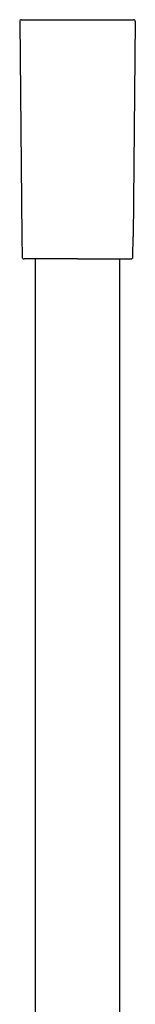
# Model space of a CAD drawing. Header units: millimetres. Extents: x 8 to 891, y 12 to 2057.
# Tile 14 of 15: x 520 to 550, y 1802 to 2057. Entities that reach past the tile are written whole.
import ezdxf

# ---------------------------------------------------------------- set-up
doc = ezdxf.new("R2010")
doc.units = ezdxf.units.MM

msp = doc.modelspace()

# ---------------------------------------------------------------- linework, layer by layer
at = {"color": 7, "linetype": 'Continuous', "lineweight": 30}
for p, q in [((520.11, 2056.2), (520.69, 2000.42)), ((550.09, 2056.2), (549.51, 2000.42)), ((520.69, 2000.42), (520.74, 1995.22)), ((549.46, 1995.22), (549.51, 2000.42)), ((524.1, 1994.72), (524.1, 1627.37)), ((546.1, 1627.37), (546.1, 1994.72))]:
    msp.add_line(p, q, dxfattribs=at)
for centre, start, end in [((520.61, 2056.21), 90, 180.6), ((549.59, 2056.21), 359.4, 90), ((521.24, 1995.22), 180.6, 270), ((548.96, 1995.22), 270, 359.4)]:
    msp.add_arc(centre, 0.5, start, end, dxfattribs=at)
for points, knots in [([(520.61, 2056.71), (520.61, 2056.71), (520.61, 2056.71), (520.62, 2056.71), (520.63, 2056.71), (520.66, 2056.71), (520.69, 2056.71), (520.72, 2056.71), (520.76, 2056.71), (520.81, 2056.71), (520.85, 2056.71), (520.9, 2056.71), (520.95, 2056.71), (521, 2056.71), (521.06, 2056.71), (521.12, 2056.71), (521.2, 2056.71), (521.3, 2056.71), (521.42, 2056.71), (521.56, 2056.71), (521.71, 2056.71), (521.86, 2056.71), (522.03, 2056.71), (522.21, 2056.71), (522.38, 2056.71), (522.55, 2056.71), (522.73, 2056.71), (522.91, 2056.71), (523.1, 2056.71), (523.3, 2056.71), (523.53, 2056.71), (523.81, 2056.71), (524.12, 2056.71), (524.46, 2056.71), (524.81, 2056.71), (525.18, 2056.71), (525.57, 2056.71), (525.98, 2056.71), (526.41, 2056.71), (526.85, 2056.71), (527.31, 2056.71), (527.79, 2056.71), (528.32, 2056.71), (528.89, 2056.71), (529.53, 2056.71), (530.18, 2056.71), (530.85, 2056.71), (531.53, 2056.71), (532.23, 2056.71), (532.94, 2056.71), (533.66, 2056.71), (534.38, 2056.71), (535.06, 2056.71), (535.7, 2056.71), (536.3, 2056.71), (536.9, 2056.71), (537.5, 2056.71), (538.09, 2056.71), (538.67, 2056.71), (539.24, 2056.71), (539.8, 2056.71), (540.35, 2056.71), (540.89, 2056.71), (541.41, 2056.71), (541.92, 2056.71), (542.41, 2056.71), (542.89, 2056.71), (543.35, 2056.71), (543.79, 2056.71), (544.22, 2056.71), (544.59, 2056.71), (544.92, 2056.71), (545.2, 2056.71), (545.48, 2056.71), (545.74, 2056.71), (545.99, 2056.71), (546.24, 2056.71), (546.47, 2056.71), (546.7, 2056.71), (546.92, 2056.71), (547.14, 2056.71), (547.35, 2056.71), (547.55, 2056.71), (547.75, 2056.71), (547.93, 2056.71), (548.1, 2056.71), (548.25, 2056.71), (548.37, 2056.71), (548.47, 2056.71), (548.58, 2056.71), (548.67, 2056.71), (548.77, 2056.71), (548.85, 2056.71), (548.94, 2056.71), (549.02, 2056.71), (549.11, 2056.71), (549.2, 2056.71), (549.27, 2056.71), (549.34, 2056.71), (549.4, 2056.71), (549.45, 2056.71), (549.51, 2056.71), (549.55, 2056.71), (549.59, 2056.71), (549.59, 2056.71), (549.59, 2056.71)], [0, 0, 0, 0, 0.006785, 0.013564, 0.02034, 0.027117, 0.033896, 0.040682, 0.04814, 0.053415, 0.058687, 0.063958, 0.069228, 0.0745, 0.079775, 0.085054, 0.090338, 0.098995, 0.10764, 0.116279, 0.124918, 0.133563, 0.142222, 0.151656, 0.159256, 0.166848, 0.174437, 0.182026, 0.18962, 0.197223, 0.20484, 0.215702, 0.226573, 0.237465, 0.248851, 0.260227, 0.271607, 0.283446, 0.295302, 0.307191, 0.319492, 0.331772, 0.344048, 0.3592, 0.374392, 0.389798, 0.405328, 0.420836, 0.436568, 0.452346, 0.468236, 0.484132, 0.499998, 0.513208, 0.526445, 0.539732, 0.552907, 0.566043, 0.579162, 0.592075, 0.605009, 0.617986, 0.630668, 0.643316, 0.655952, 0.668218, 0.680498, 0.692809, 0.704688, 0.716543, 0.728393, 0.736921, 0.74545, 0.753986, 0.762536, 0.770699, 0.778854, 0.787006, 0.795161, 0.803637, 0.812099, 0.820552, 0.829002, 0.837456, 0.84592, 0.854399, 0.862106, 0.868052, 0.873994, 0.879933, 0.885871, 0.891812, 0.897756, 0.903706, 0.909664, 0.917343, 0.925013, 0.932679, 0.940346, 0.948018, 0.955699, 0.962711, 0.975138, 0.987561, 1, 1, 1, 1]), ([(535.1, 1994.72), (534.94, 1994.72), (534.63, 1994.72), (534.15, 1994.72), (533.68, 1994.72), (533.21, 1994.72), (532.74, 1994.72), (532.29, 1994.72), (531.88, 1994.72), (531.5, 1994.72), (531.12, 1994.72), (530.74, 1994.72), (530.37, 1994.72), (529.95, 1994.72), (529.48, 1994.72), (528.97, 1994.72), (528.48, 1994.72), (527.99, 1994.72), (527.47, 1994.72), (526.93, 1994.72), (526.36, 1994.72), (525.82, 1994.72), (525.33, 1994.72), (524.9, 1994.72), (524.52, 1994.72), (524.16, 1994.72), (523.82, 1994.72), (523.52, 1994.72), (523.25, 1994.72), (523.02, 1994.72), (522.79, 1994.72), (522.59, 1994.72), (522.39, 1994.72), (522.21, 1994.72), (522.04, 1994.72), (521.88, 1994.72), (521.74, 1994.72), (521.61, 1994.72), (521.51, 1994.72), (521.4, 1994.72), (521.32, 1994.72), (521.26, 1994.72), (521.25, 1994.72), (521.24, 1994.72)], [0, 0, 0, 0, 0.0217725, 0.0435041, 0.0652201, 0.0869459, 0.1087071, 0.1313373, 0.1494497, 0.1675407, 0.1856251, 0.2037176, 0.2218329, 0.2399856, 0.2657482, 0.2914513, 0.3171373, 0.3428482, 0.3686262, 0.4015045, 0.4343012, 0.467104, 0.5000008, 0.5263138, 0.5525634, 0.5787944, 0.6050519, 0.6313807, 0.6528552, 0.6742836, 0.6956902, 0.7170996, 0.738536, 0.7600239, 0.7831052, 0.806139, 0.8291555, 0.8521852, 0.8752583, 0.897515, 0.9316646, 0.9657933, 1, 1, 1, 1]), ([(535.1, 1994.72), (535.26, 1994.72), (535.57, 1994.72), (536.05, 1994.72), (536.52, 1994.72), (536.99, 1994.72), (537.46, 1994.72), (537.97, 1994.72), (538.52, 1994.72), (539.08, 1994.72), (539.65, 1994.72), (540.19, 1994.72), (540.72, 1994.72), (541.23, 1994.72), (541.72, 1994.72), (542.21, 1994.72), (542.69, 1994.72), (543.16, 1994.72), (543.62, 1994.72), (544.06, 1994.72), (544.49, 1994.72), (544.93, 1994.72), (545.39, 1994.72), (545.86, 1994.72), (546.3, 1994.72), (546.67, 1994.72), (547, 1994.72), (547.28, 1994.72), (547.53, 1994.72), (547.77, 1994.72), (547.98, 1994.72), (548.16, 1994.72), (548.32, 1994.72), (548.46, 1994.72), (548.59, 1994.72), (548.69, 1994.72), (548.8, 1994.72), (548.88, 1994.72), (548.94, 1994.72), (548.95, 1994.72), (548.96, 1994.72)], [0, 0, 0, 0, 0.02178, 0.043516, 0.065233, 0.086956, 0.108711, 0.131349, 0.158519, 0.185648, 0.212786, 0.239983, 0.265761, 0.291472, 0.317158, 0.342862, 0.368624, 0.394953, 0.421211, 0.447442, 0.473692, 0.500005, 0.532902, 0.565705, 0.598502, 0.631381, 0.657159, 0.68287, 0.708556, 0.734259, 0.760022, 0.783118, 0.80616, 0.829178, 0.852202, 0.875263, 0.897525, 0.931688, 0.965813, 1, 1, 1, 1])]:
    msp.add_open_spline(points, degree=3, knots=knots, dxfattribs=at)

doc.saveas('drawing.dxf')
